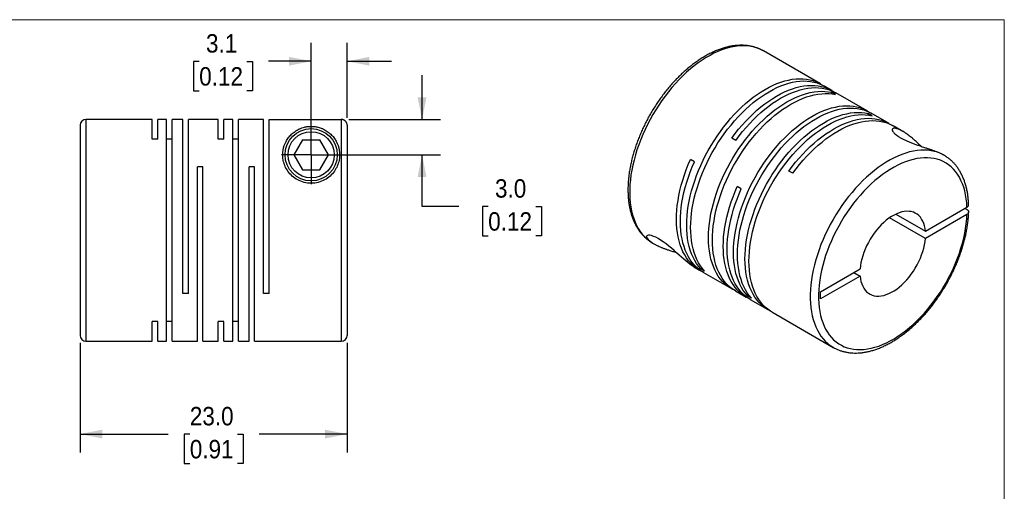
# Model space of a CAD drawing. Header units: millimetres. Extents: x 0 to 140, y 0 to 108.
# Tile 3 of 3: x 55 to 140, y 67 to 108. Entities that reach past the tile are written whole.
import ezdxf

# ---------------------------------------------------------------- set-up
doc = ezdxf.new("R2010")
doc.units = ezdxf.units.MM
doc.header["$LTSCALE"] = 0.5
doc.linetypes.add('SLD-Solid', pattern=[0])
doc.layers.add('SLD-0', color=7, linetype='SLD-Solid', lineweight=25)
doc.styles.add('SLDTEXTSTYLE0', font='GOTHIC.TTF', dxfattribs={"width": 0.913})
doc.dimstyles.new('SLDDIMSTYLE1', dxfattribs={"dimtxt": 1.5875, "dimasz": 1.905, "dimexe": 0, "dimexo": 0.0625, "dimgap": 0.396875, "dimtad": 0, "dimtih": 1, "dimtoh": 1, "dimdec": 1, "dimrnd": 1e-09, "dimzin": 12, "dimdsep": 46, "dimtxsty": 'SLDTEXTSTYLE0', "dimsah": 1, "dimcen": 0.09, "dimadec": 0, "dimazin": 3, "dimtfac": 1, "dimtdec": 1, "dimtmove": 0, "dimatfit": 0, "dimfxl": 0, "dimfrac": 2, "dimtolj": 1, "dimtzin": 12, "dimarcsym": 0})
doc.dimstyles.new('SLDDIMSTYLE2', dxfattribs={"dimtxt": 1.5875, "dimasz": 1.905, "dimexe": 0, "dimexo": 0.0625, "dimgap": 0.396875, "dimtad": 0, "dimtih": 1, "dimtoh": 1, "dimdec": 1, "dimrnd": 1e-09, "dimzin": 4, "dimdsep": 46, "dimtxsty": 'SLDTEXTSTYLE0', "dimsah": 1, "dimcen": 0.09, "dimadec": 0, "dimazin": 1, "dimtfac": 1, "dimtdec": 1, "dimtmove": 0, "dimatfit": 0, "dimfxl": 0, "dimfrac": 2, "dimtolj": 1, "dimtzin": 12, "dimarcsym": 0})
doc.dimstyles.new('SLDDIMSTYLE5', dxfattribs={"dimtxt": 1.5875, "dimasz": 1.905, "dimexe": 0, "dimexo": 0.0625, "dimgap": 0.396875, "dimtad": 0, "dimtih": 1, "dimtoh": 1, "dimdec": 1, "dimrnd": 1e-09, "dimzin": 4, "dimdsep": 46, "dimtxsty": 'SLDTEXTSTYLE0', "dimsah": 1, "dimcen": 0.09, "dimadec": 0, "dimazin": 1, "dimtfac": 1, "dimtdec": 1, "dimtofl": 0, "dimtmove": 0, "dimatfit": 3, "dimfxl": 0, "dimfrac": 2, "dimtolj": 1, "dimtzin": 12, "dimarcsym": 0})

# ---------------------------------------------------------------- blocks, each defined once
blk = doc.blocks.new('Block2')
at = {"color": 7, "linetype": 'SLD-Solid', "lineweight": 18}
for p, q in [((139.701, 107.951), (0.001, 107.951)), ((139.701, 0.001), (139.701, 107.951))]:
    blk.add_line(p, q, dxfattribs=at)
blk = doc.blocks.new('_D_6')
at = {"layer": 'SLD-0'}
for p, q in [((60.09, 80.133), (60.09, 70.681)), ((83.09, 80.133), (83.09, 70.681)), ((60.09, 72.268), (67.661, 72.268)), ((69.537, 72.256), (69.053, 72.256)), ((69.053, 72.256), (69.053, 69.736)), ((73.643, 72.256), (74.126, 72.256)), ((74.126, 72.256), (74.126, 69.736)), ((83.09, 72.268), (75.519, 72.268)), ((69.053, 69.736), (69.537, 69.736)), ((74.126, 69.736), (73.643, 69.736))]:
    blk.add_line(p, q, dxfattribs=at)
for points in [[(60.09, 72.268), (61.995, 71.887), (61.995, 72.649)], [(83.09, 72.268), (81.185, 72.649), (81.185, 71.887)]]:
    blk.add_solid(points, dxfattribs=at)
at = {"layer": 'SLD-0', "char_height": 1.5875, "attachment_point": 1, "style": 'SLDTEXTSTYLE0'}
for s, insert in [('23.0', (69.537, 74.606)), ('0.91', (69.537, 71.764))]:
    blk.add_mtext(s, dxfattribs=dict(at, insert=insert))
blk = doc.blocks.new('_D_7')
at = {"layer": 'SLD-0'}
for p, q in [((89.546, 99.361), (89.546, 103.171)), ((83.225, 99.361), (91.133, 99.361)), ((80.625, 96.318), (91.133, 96.318)), ((89.546, 91.877), (89.546, 96.318)), ((92.721, 91.877), (89.546, 91.877)), ((95.242, 91.865), (94.758, 91.865)), ((94.758, 91.865), (94.758, 89.345)), ((99.347, 91.865), (99.831, 91.865)), ((99.831, 91.865), (99.831, 89.345)), ((94.758, 89.345), (95.242, 89.345)), ((99.831, 89.345), (99.347, 89.345))]:
    blk.add_line(p, q, dxfattribs=at)
for points in [[(89.546, 99.361), (89.927, 101.266), (89.165, 101.266)], [(89.546, 96.318), (89.165, 94.413), (89.927, 94.413)]]:
    blk.add_solid(points, dxfattribs=at)
at = {"layer": 'SLD-0', "char_height": 1.5875, "attachment_point": 1, "style": 'SLDTEXTSTYLE0'}
for s, insert in [('3.0', (95.828, 94.216)), ('0.12', (95.242, 91.373))]:
    blk.add_mtext(s, dxfattribs=dict(at, insert=insert))
blk = doc.blocks.new('_D_8')
at = {"layer": 'SLD-0'}
for p, q in [((79.99, 96.953), (79.99, 105.958)), ((83.09, 99.495), (83.09, 105.958)), ((70.346, 104.358), (69.862, 104.358)), ((69.862, 104.358), (69.862, 101.838)), ((74.451, 104.358), (74.935, 104.358)), ((74.935, 104.358), (74.935, 101.838)), ((79.99, 104.37), (76.327, 104.37)), ((83.09, 104.37), (86.9, 104.37)), ((69.862, 101.838), (70.346, 101.838)), ((74.935, 101.838), (74.451, 101.838))]:
    blk.add_line(p, q, dxfattribs=at)
for points in [[(79.99, 104.37), (78.085, 104.751), (78.085, 103.989)], [(83.09, 104.37), (84.995, 103.989), (84.995, 104.751)]]:
    blk.add_solid(points, dxfattribs=at)
at = {"layer": 'SLD-0', "char_height": 1.5875, "attachment_point": 1, "style": 'SLDTEXTSTYLE0'}
for s, insert in [('3.1', (70.932, 106.708)), ('0.12', (70.346, 103.866))]:
    blk.add_mtext(s, dxfattribs=dict(at, insert=insert))
blk = doc.blocks.new('SW_CENTERMARKSYMBOL_3')
at = {"layer": 'SLD-0', "color": 0}
for q in [(0, 2.54), (-2.54, 0), (0, -2.54), (2.54, 0)]:
    blk.add_line((0, 0), q, dxfattribs=at)

msp = doc.modelspace()

# ---------------------------------------------------------------- linework, layer by layer
for p, q in [((123.87, 102.422), (118.956, 105.259)), ((124.86, 101.85), (124.209, 102.226)), ((125.162, 101.501), (124.823, 101.697)), ((124.823, 101.561), (124.823, 101.697)), ((127.9, 100.095), (125.199, 101.654)), ((66.29, 99.368), (60.59, 99.368)), ((60.59, 99.368), (60.59, 80.268)), ((66.29, 97.66), (66.29, 99.368)), ((67.54, 99.368), (66.77, 99.368)), ((66.77, 97.66), (66.77, 99.368)), ((67.54, 80.268), (67.54, 99.368)), ((68.94, 99.368), (68.02, 99.368)), ((68.02, 80.268), (68.02, 99.368)), ((68.94, 84.368), (68.94, 99.368)), ((71.99, 99.368), (69.42, 99.368)), ((69.42, 84.368), (69.42, 99.368)), ((71.99, 97.66), (71.99, 99.368)), ((73.24, 99.368), (72.47, 99.368)), ((72.47, 97.66), (72.47, 99.368)), ((73.24, 80.268), (73.24, 99.368)), ((75.89, 99.368), (73.72, 99.368)), ((73.72, 80.268), (73.72, 99.368)), ((75.89, 84.368), (75.89, 99.368)), ((76.37, 84.368), (76.37, 99.361)), ((76.37, 99.361), (82.59, 99.361)), ((82.59, 99.361), (82.59, 80.268)), ((128.309, 99.685), (127.97, 99.881)), ((127.97, 99.744), (127.97, 99.881)), ((129.774, 99.013), (128.24, 99.899)), ((60.09, 98.868), (60.09, 80.768)), ((83.09, 98.86), (83.09, 80.768)), ((130.952, 98.333), (130.114, 98.817)), ((66.77, 97.66), (66.29, 97.66)), ((68.02, 97.66), (67.54, 97.66)), ((72.47, 97.66), (71.99, 97.66)), ((73.72, 97.66), (73.24, 97.66)), ((79.239, 97.618), (78.489, 96.318)), ((79.239, 97.618), (80.74, 97.618)), ((81.491, 96.318), (80.74, 97.618)), ((116.571, 97.562), (116.232, 97.758)), ((78.489, 96.318), (79.239, 95.018)), ((80.74, 95.018), (81.491, 96.318)), ((113.006, 95.714), (112.666, 95.91)), ((134.512, 96.278), (134.396, 96.345)), ((134.512, 96.278), (134.492, 96.29)), ((70.67, 95.268), (70.19, 95.268)), ((70.19, 80.268), (70.19, 95.268)), ((70.67, 80.268), (70.67, 95.268)), ((75.12, 95.268), (74.64, 95.268)), ((74.64, 80.268), (74.64, 95.268)), ((75.12, 80.268), (75.12, 95.268)), ((79.239, 95.018), (80.74, 95.018)), ((121.485, 94.725), (121.146, 94.921)), ((117.036, 93.387), (116.697, 93.583)), ((132.907, 89.735), (136.485, 91.801)), ((136.485, 91.597), (136.308, 91.699)), ((132.907, 89.123), (129.825, 90.902)), ((130.356, 91.208), (132.907, 89.735)), ((136.485, 91.188), (132.907, 89.123)), ((109.397, 88.723), (109.406, 88.717)), ((109.406, 88.717), (109.523, 88.65)), ((112.968, 86.661), (113.437, 86.39)), ((113.55, 86.5), (113.668, 86.568)), ((113.889, 86.304), (113.55, 86.5)), ((113.776, 86.194), (116.195, 84.798)), ((123.868, 84.517), (127.275, 86.484)), ((127.275, 85.872), (123.868, 83.905)), ((126.744, 86.178), (127.275, 85.872)), ((69.42, 84.368), (68.94, 84.368)), ((76.37, 84.368), (75.89, 84.368)), ((116.534, 84.602), (117.467, 84.064)), ((117.581, 84.173), (117.699, 84.241)), ((117.92, 83.977), (117.581, 84.173)), ((123.868, 83.905), (123.868, 84.517)), ((117.807, 83.868), (119.341, 82.982)), ((119.681, 82.786), (124.963, 79.737)), ((66.77, 81.976), (66.29, 81.976)), ((66.29, 80.268), (66.29, 81.976)), ((66.77, 80.268), (66.77, 81.976)), ((68.02, 81.976), (67.54, 81.976)), ((72.47, 81.976), (71.99, 81.976)), ((71.99, 80.268), (71.99, 81.976)), ((72.47, 80.268), (72.47, 81.976)), ((73.72, 81.976), (73.24, 81.976)), ((60.59, 80.268), (66.29, 80.268)), ((66.77, 80.268), (67.54, 80.268)), ((68.02, 80.268), (70.19, 80.268)), ((70.67, 80.268), (71.99, 80.268)), ((72.47, 80.268), (73.24, 80.268)), ((73.72, 80.268), (74.64, 80.268)), ((75.12, 80.268), (82.59, 80.268)), ((124.963, 79.737), (124.982, 79.726))]:
    msp.add_line(p, q)
at = {"flags": 128}
for points in [[(118.956, 105.259), (118.939, 105.268), (118.691, 105.395), (118.432, 105.501), (118.162, 105.585), (117.882, 105.647), (117.593, 105.687), (117.295, 105.705), (116.988, 105.701), (116.675, 105.674), (116.356, 105.626), (116.031, 105.555), (115.701, 105.463), (115.367, 105.349), (115.03, 105.214), (114.691, 105.058), (114.351, 104.882), (114.011, 104.685), (113.67, 104.469), (113.332, 104.234), (112.995, 103.98), (112.661, 103.709), (112.331, 103.42), (112.006, 103.115), (111.687, 102.795), (111.373, 102.459), (111.067, 102.11), (110.769, 101.748), (110.48, 101.373), (110.2, 100.988), (109.93, 100.592), (109.67, 100.187), (109.423, 99.774), (109.187, 99.354), (108.964, 98.928), (108.755, 98.497), (108.559, 98.062), (108.377, 97.625), (108.211, 97.185), (108.059, 96.746), (107.923, 96.307), (107.803, 95.869), (107.699, 95.435), (107.612, 95.004), (107.542, 94.579), (107.488, 94.159), (107.451, 93.747), (107.432, 93.343), (107.429, 92.948), (107.444, 92.564), (107.476, 92.191), (107.525, 91.83), (107.591, 91.482), (107.673, 91.148), (107.773, 90.829), (107.888, 90.526), (108.02, 90.239), (108.167, 89.969), (108.33, 89.717), (108.507, 89.484), (108.699, 89.27), (108.905, 89.075), (109.124, 88.901), (109.356, 88.747), (109.397, 88.723)], [(113.55, 86.5), (113.362, 86.721), (113.189, 86.961), (113.031, 87.22), (112.888, 87.497), (112.761, 87.791), (112.651, 88.101), (112.557, 88.426), (112.48, 88.767), (112.42, 89.121), (112.377, 89.488), (112.351, 89.867), (112.342, 90.257), (112.351, 90.657), (112.377, 91.065), (112.421, 91.482), (112.481, 91.906), (112.559, 92.335), (112.653, 92.769), (112.764, 93.207), (112.891, 93.647), (113.034, 94.088), (113.192, 94.53), (113.366, 94.97), (113.554, 95.409), (113.757, 95.844), (113.973, 96.275), (114.202, 96.7), (114.444, 97.119), (114.698, 97.53), (114.963, 97.933), (115.239, 98.326), (115.524, 98.708), (115.819, 99.078), (116.122, 99.436), (116.433, 99.78), (116.751, 100.11), (117.074, 100.425), (117.403, 100.723), (117.736, 101.005), (118.073, 101.269), (118.412, 101.515), (118.753, 101.741), (119.095, 101.949), (119.437, 102.136), (119.778, 102.303), (120.118, 102.449), (120.454, 102.574), (120.787, 102.677), (121.116, 102.758), (121.44, 102.817), (121.758, 102.854), (122.068, 102.869), (122.372, 102.861), (122.666, 102.831), (122.952, 102.778), (123.228, 102.704), (123.493, 102.607), (123.747, 102.489), (123.989, 102.35), (124.037, 102.318)], [(113.889, 86.304), (113.701, 86.525), (113.528, 86.765), (113.37, 87.024), (113.227, 87.301), (113.101, 87.595), (112.99, 87.905), (112.896, 88.23), (112.819, 88.571), (112.759, 88.925), (112.716, 89.292), (112.69, 89.671), (112.682, 90.061), (112.691, 90.461), (112.717, 90.869), (112.76, 91.286), (112.821, 91.71), (112.898, 92.139), (112.992, 92.573), (113.103, 93.011), (113.23, 93.451), (113.373, 93.892), (113.532, 94.334), (113.705, 94.774), (113.893, 95.213), (114.096, 95.648), (114.312, 96.079), (114.542, 96.504), (114.783, 96.923), (115.037, 97.334), (115.302, 97.737), (115.578, 98.13), (115.864, 98.512), (116.159, 98.882), (116.462, 99.24), (116.773, 99.585), (117.09, 99.914), (117.414, 100.229), (117.743, 100.527), (118.076, 100.809), (118.413, 101.073), (118.752, 101.319), (119.093, 101.546), (119.435, 101.753), (119.777, 101.94), (120.118, 102.107), (120.457, 102.253), (120.794, 102.378), (121.127, 102.481), (121.456, 102.562), (121.779, 102.621), (122.097, 102.658), (122.408, 102.673), (122.711, 102.665), (123.006, 102.635), (123.291, 102.583), (123.567, 102.508), (123.832, 102.412), (124.086, 102.293), (124.209, 102.226)], [(116.367, 84.706), (116.315, 84.732), (116.074, 84.872), (115.844, 85.033), (115.628, 85.214), (115.426, 85.416), (115.238, 85.637), (115.064, 85.877), (114.906, 86.136), (114.763, 86.412), (114.636, 86.706), (114.526, 87.016), (114.432, 87.341), (114.354, 87.681), (114.294, 88.035), (114.251, 88.402), (114.225, 88.781), (114.216, 89.171), (114.225, 89.571), (114.251, 89.979), (114.294, 90.396), (114.354, 90.82), (114.432, 91.249), (114.526, 91.683), (114.636, 92.121), (114.763, 92.561), (114.906, 93.002), (115.064, 93.444), (115.238, 93.884), (115.426, 94.323), (115.628, 94.758), (115.844, 95.189), (116.074, 95.614), (116.315, 96.033), (116.569, 96.444), (116.834, 96.847), (117.11, 97.24), (117.395, 97.622), (117.69, 97.993), (117.993, 98.351), (118.304, 98.695), (118.621, 99.025), (118.945, 99.34), (119.274, 99.639), (119.607, 99.92), (119.943, 100.185), (120.283, 100.43), (120.624, 100.658), (120.966, 100.865), (121.308, 101.053), (121.649, 101.22), (121.988, 101.366), (122.325, 101.491), (122.658, 101.594), (122.987, 101.676), (123.31, 101.735), (123.628, 101.772), (123.939, 101.787), (124.242, 101.779), (124.537, 101.75), (124.823, 101.697)], [(116.232, 97.758), (116.517, 98.14), (116.812, 98.511), (117.115, 98.868), (117.426, 99.212), (117.744, 99.542), (118.068, 99.856), (118.397, 100.155), (118.73, 100.436), (119.066, 100.7), (119.406, 100.946), (119.747, 101.172), (120.089, 101.379), (120.431, 101.567), (120.772, 101.733), (121.111, 101.879), (121.448, 102.004), (121.781, 102.106), (122.11, 102.187), (122.433, 102.246), (122.751, 102.283), (123.061, 102.297), (123.365, 102.289), (123.659, 102.259), (123.945, 102.206), (124.22, 102.132), (124.485, 102.035), (124.739, 101.916), (124.981, 101.777), (125.027, 101.747)], [(116.571, 97.562), (116.857, 97.944), (117.152, 98.315), (117.455, 98.672), (117.766, 99.016), (118.083, 99.346), (118.407, 99.661), (118.736, 99.959), (119.069, 100.24), (119.406, 100.504), (119.745, 100.75), (120.086, 100.976), (120.428, 101.183), (120.77, 101.371), (121.111, 101.537), (121.45, 101.683), (121.787, 101.808), (122.12, 101.91), (122.449, 101.991), (122.773, 102.05), (123.09, 102.087), (123.401, 102.101), (123.704, 102.093), (123.999, 102.063), (124.284, 102.01), (124.56, 101.936), (124.825, 101.839), (125.079, 101.721), (125.199, 101.654)], [(116.534, 84.602), (116.413, 84.676), (116.184, 84.837), (115.968, 85.018), (115.765, 85.22), (115.577, 85.441), (115.404, 85.681), (115.245, 85.94), (115.103, 86.216), (114.976, 86.51), (114.865, 86.82), (114.771, 87.145), (114.694, 87.485), (114.634, 87.839), (114.59, 88.206), (114.564, 88.585), (114.556, 88.975), (114.564, 89.375), (114.59, 89.784), (114.634, 90.2), (114.694, 90.624), (114.771, 91.053), (114.865, 91.487), (114.976, 91.925), (115.103, 92.365), (115.245, 92.806), (115.404, 93.248), (115.577, 93.688), (115.765, 94.127), (115.968, 94.562), (116.184, 94.993), (116.413, 95.418), (116.655, 95.837), (116.908, 96.248), (117.174, 96.651), (117.449, 97.044), (117.735, 97.426), (118.029, 97.797), (118.332, 98.155), (118.643, 98.499), (118.961, 98.829), (119.284, 99.144), (119.613, 99.443), (119.946, 99.724), (120.283, 99.989), (120.622, 100.235), (120.963, 100.462), (121.305, 100.669), (121.647, 100.857), (121.988, 101.024), (122.327, 101.17), (122.664, 101.295), (122.997, 101.398), (123.326, 101.48), (123.65, 101.539), (123.968, 101.576), (124.278, 101.591), (124.582, 101.583), (124.877, 101.554), (125.162, 101.501)], [(117.581, 84.173), (117.393, 84.394), (117.219, 84.635), (117.061, 84.894), (116.919, 85.17), (116.792, 85.464), (116.681, 85.774), (116.588, 86.1), (116.51, 86.44), (116.45, 86.794), (116.407, 87.161), (116.381, 87.54), (116.373, 87.93), (116.382, 88.33), (116.408, 88.739), (116.451, 89.155), (116.512, 89.579), (116.589, 90.009), (116.684, 90.443), (116.794, 90.88), (116.921, 91.32), (117.064, 91.762), (117.223, 92.203), (117.396, 92.644), (117.585, 93.082), (117.787, 93.517), (118.003, 93.948), (118.233, 94.373), (118.475, 94.792), (118.728, 95.204), (118.994, 95.606), (119.269, 95.999), (119.555, 96.381), (119.85, 96.752), (120.153, 97.109), (120.464, 97.454), (120.781, 97.784), (121.105, 98.098), (121.434, 98.397), (121.767, 98.678), (122.104, 98.942), (122.443, 99.188), (122.784, 99.415), (123.126, 99.622), (123.468, 99.809), (123.809, 99.976), (124.148, 100.122), (124.485, 100.247), (124.818, 100.35), (125.147, 100.431), (125.47, 100.491), (125.788, 100.527), (126.099, 100.542), (126.402, 100.534), (126.697, 100.504), (126.982, 100.452), (127.258, 100.377), (127.523, 100.281), (127.777, 100.163), (128.019, 100.023), (128.067, 99.992)], [(117.92, 83.977), (117.732, 84.198), (117.559, 84.439), (117.401, 84.698), (117.258, 84.974), (117.131, 85.268), (117.021, 85.578), (116.927, 85.904), (116.85, 86.244), (116.79, 86.598), (116.747, 86.965), (116.721, 87.344), (116.712, 87.734), (116.721, 88.134), (116.747, 88.543), (116.791, 88.96), (116.851, 89.383), (116.929, 89.813), (117.023, 90.247), (117.134, 90.684), (117.261, 91.124), (117.404, 91.566), (117.562, 92.007), (117.736, 92.448), (117.924, 92.886), (118.126, 93.321), (118.343, 93.752), (118.572, 94.177), (118.814, 94.596), (119.068, 95.008), (119.333, 95.41), (119.609, 95.803), (119.894, 96.185), (120.189, 96.556), (120.492, 96.913), (120.803, 97.258), (121.121, 97.588), (121.444, 97.902), (121.773, 98.201), (122.106, 98.482), (122.443, 98.746), (122.782, 98.992), (123.123, 99.219), (123.465, 99.426), (123.807, 99.614), (124.148, 99.78), (124.487, 99.926), (124.824, 100.051), (125.157, 100.154), (125.486, 100.235), (125.81, 100.295), (126.127, 100.331), (126.438, 100.346), (126.741, 100.338), (127.036, 100.308), (127.322, 100.256), (127.598, 100.181), (127.863, 100.085), (128.117, 99.967), (128.24, 99.899)], [(119.514, 82.889), (119.462, 82.916), (119.22, 83.055), (118.991, 83.216), (118.775, 83.398), (118.573, 83.599), (118.384, 83.82), (118.211, 84.061), (118.053, 84.319), (117.91, 84.596), (117.783, 84.889), (117.672, 85.199), (117.578, 85.525), (117.501, 85.865), (117.441, 86.219), (117.398, 86.586), (117.372, 86.964), (117.363, 87.354), (117.372, 87.754), (117.398, 88.163), (117.441, 88.58), (117.501, 89.003), (117.578, 89.433), (117.672, 89.867), (117.783, 90.304), (117.91, 90.744), (118.053, 91.186), (118.211, 91.627), (118.384, 92.068), (118.573, 92.506), (118.775, 92.941), (118.991, 93.372), (119.22, 93.798), (119.462, 94.217), (119.716, 94.628), (119.981, 95.031), (120.256, 95.424), (120.542, 95.806), (120.837, 96.176), (121.14, 96.534), (121.45, 96.879), (121.768, 97.209), (122.092, 97.523), (122.42, 97.822), (122.753, 98.104), (123.09, 98.368), (123.429, 98.614), (123.77, 98.841), (124.112, 99.049), (124.454, 99.236), (124.795, 99.403), (125.135, 99.55), (125.471, 99.674), (125.805, 99.778), (126.133, 99.859), (126.457, 99.919), (126.775, 99.956), (127.086, 99.97), (127.389, 99.963), (127.684, 99.933), (127.97, 99.881)], [(119.681, 82.786), (119.56, 82.859), (119.33, 83.02), (119.114, 83.202), (118.912, 83.403), (118.724, 83.624), (118.55, 83.865), (118.392, 84.123), (118.249, 84.4), (118.122, 84.693), (118.012, 85.003), (117.918, 85.329), (117.84, 85.669), (117.78, 86.023), (117.737, 86.39), (117.711, 86.769), (117.702, 87.158), (117.711, 87.558), (117.737, 87.967), (117.78, 88.384), (117.84, 88.807), (117.918, 89.237), (118.012, 89.671), (118.122, 90.108), (118.249, 90.548), (118.392, 90.99), (118.55, 91.431), (118.724, 91.872), (118.912, 92.31), (119.114, 92.745), (119.33, 93.176), (119.56, 93.602), (119.801, 94.021), (120.055, 94.432), (120.32, 94.835), (120.596, 95.228), (120.881, 95.61), (121.176, 95.98), (121.479, 96.338), (121.79, 96.683), (122.107, 97.013), (122.431, 97.328), (122.76, 97.626), (123.093, 97.908), (123.43, 98.172), (123.769, 98.418), (124.11, 98.645), (124.452, 98.853), (124.794, 99.04), (125.135, 99.207), (125.474, 99.354), (125.811, 99.478), (126.144, 99.582), (126.473, 99.663), (126.797, 99.723), (127.114, 99.76), (127.425, 99.775), (127.728, 99.767), (128.023, 99.737), (128.309, 99.685)], [(121.146, 94.921), (121.432, 95.303), (121.727, 95.674), (122.03, 96.031), (122.341, 96.375), (122.658, 96.705), (122.982, 97.019), (123.311, 97.318), (123.644, 97.599), (123.981, 97.863), (124.32, 98.109), (124.661, 98.335), (125.003, 98.542), (125.345, 98.73), (125.686, 98.896), (126.025, 99.042), (126.362, 99.166), (126.695, 99.269), (127.024, 99.35), (127.348, 99.409), (127.665, 99.446), (127.976, 99.46), (128.279, 99.452), (128.574, 99.422), (128.859, 99.369), (129.135, 99.295), (129.4, 99.198), (129.653, 99.079), (129.895, 98.94), (129.941, 98.91)], [(121.485, 94.725), (121.773, 95.109), (122.069, 95.482), (122.374, 95.841), (122.687, 96.187), (123.006, 96.518), (123.332, 96.833), (123.663, 97.133), (123.998, 97.415), (124.337, 97.679), (124.678, 97.925), (125.021, 98.152), (125.365, 98.359), (125.708, 98.546), (126.051, 98.712), (126.392, 98.857), (126.73, 98.98), (127.065, 99.082), (127.395, 99.161), (127.719, 99.218), (128.038, 99.253), (128.35, 99.265), (128.653, 99.254), (128.949, 99.221), (129.234, 99.165), (129.51, 99.087), (129.775, 98.987), (130.029, 98.865), (130.114, 98.817)], [(134.492, 96.29), (134.462, 96.307), (134.212, 96.431), (133.952, 96.533), (133.68, 96.614), (133.399, 96.673), (133.108, 96.71), (132.809, 96.725), (132.502, 96.718), (132.187, 96.688), (131.867, 96.637), (131.541, 96.563), (131.211, 96.468), (130.877, 96.351), (130.54, 96.213), (130.2, 96.054), (129.86, 95.875), (129.52, 95.676), (129.18, 95.457), (128.841, 95.219), (128.505, 94.963), (128.171, 94.689), (127.842, 94.398), (127.518, 94.091), (127.199, 93.768), (126.887, 93.431), (126.582, 93.08), (126.285, 92.716), (125.996, 92.34), (125.718, 91.953), (125.449, 91.556), (125.192, 91.15), (124.946, 90.736), (124.712, 90.315), (124.491, 89.888), (124.283, 89.456), (124.089, 89.021), (123.91, 88.583), (123.745, 88.144), (123.596, 87.704), (123.462, 87.265), (123.344, 86.828), (123.243, 86.394), (123.158, 85.964), (123.089, 85.539), (123.038, 85.121), (123.004, 84.71), (122.987, 84.307), (122.987, 83.914), (123.004, 83.531), (123.038, 83.159), (123.089, 82.8), (123.158, 82.454), (123.243, 82.122), (123.344, 81.805), (123.462, 81.504), (123.596, 81.22), (123.745, 80.953), (123.91, 80.703), (124.089, 80.473), (124.283, 80.261), (124.491, 80.069), (124.712, 79.898), (124.946, 79.747), (124.963, 79.737)], [(113.61, 86.298), (113.597, 86.304), (113.352, 86.441), (113.12, 86.599), (112.901, 86.779), (112.695, 86.979), (112.504, 87.198), (112.328, 87.437), (112.167, 87.695), (112.021, 87.971), (111.892, 88.264), (111.779, 88.574), (111.683, 88.9), (111.603, 89.24), (111.541, 89.595), (111.496, 89.962), (111.469, 90.342), (111.459, 90.733), (111.466, 91.135), (111.491, 91.545), (111.533, 91.964), (111.593, 92.389), (111.67, 92.821), (111.764, 93.257), (111.874, 93.697), (112.001, 94.139), (112.144, 94.582), (112.303, 95.026), (112.477, 95.469), (112.666, 95.91)], [(136.485, 91.801), (136.462, 92.172), (136.422, 92.531), (136.365, 92.877), (136.291, 93.21), (136.201, 93.528), (136.093, 93.831), (135.97, 94.117), (135.83, 94.386), (135.675, 94.637), (135.504, 94.869), (135.319, 95.083), (135.12, 95.276), (134.907, 95.45), (134.681, 95.602), (134.443, 95.734), (134.192, 95.843), (133.931, 95.931), (133.659, 95.998), (133.378, 96.041), (133.087, 96.063), (132.789, 96.062), (132.483, 96.038), (132.17, 95.992), (131.852, 95.924), (131.53, 95.834), (131.203, 95.723), (130.873, 95.589), (130.541, 95.435), (130.208, 95.26), (129.875, 95.064), (129.542, 94.849), (129.211, 94.615), (128.882, 94.362), (128.556, 94.092), (128.235, 93.804), (127.918, 93.5), (127.608, 93.181), (127.304, 92.847), (127.008, 92.499), (126.72, 92.139), (126.441, 91.767), (126.172, 91.384), (125.914, 90.991), (125.667, 90.59), (125.433, 90.181), (125.21, 89.766), (125.001, 89.345), (124.806, 88.92), (124.626, 88.492), (124.46, 88.063), (124.309, 87.632), (124.174, 87.202), (124.055, 86.774), (123.952, 86.349), (123.867, 85.927), (123.798, 85.51), (123.746, 85.1), (123.711, 84.697), (123.694, 84.303), (123.694, 83.918), (123.711, 83.543), (123.746, 83.181), (123.798, 82.83), (123.867, 82.493), (123.952, 82.171), (124.055, 81.864), (124.174, 81.573), (124.309, 81.299), (124.46, 81.042), (124.626, 80.804), (124.806, 80.585), (125.001, 80.386), (125.21, 80.206), (125.433, 80.047), (125.667, 79.91), (125.914, 79.793), (126.172, 79.699), (126.441, 79.626), (126.72, 79.576), (127.008, 79.548), (127.304, 79.542), (127.608, 79.559), (127.918, 79.598), (128.235, 79.66), (128.556, 79.743), (128.882, 79.849), (129.211, 79.976), (129.542, 80.124), (129.875, 80.293), (130.208, 80.483), (130.541, 80.692), (130.873, 80.921), (131.203, 81.168), (131.53, 81.433), (131.852, 81.716), (132.17, 82.015), (132.483, 82.33), (132.789, 82.66), (133.087, 83.003), (133.378, 83.36), (133.659, 83.729), (133.931, 84.109), (134.192, 84.499), (134.443, 84.897), (134.681, 85.304), (134.907, 85.718), (135.12, 86.137), (135.319, 86.561), (135.504, 86.988), (135.675, 87.417), (135.83, 87.847), (135.97, 88.277), (136.093, 88.706), (136.201, 89.133), (136.291, 89.556), (136.365, 89.974), (136.422, 90.386), (136.462, 90.791), (136.485, 91.188)], [(113.776, 86.194), (113.658, 86.266), (113.428, 86.427), (113.212, 86.608), (113.01, 86.81), (112.821, 87.031), (112.648, 87.271), (112.489, 87.529), (112.346, 87.805), (112.219, 88.099), (112.109, 88.409), (112.014, 88.734), (111.937, 89.074), (111.876, 89.428), (111.833, 89.794), (111.807, 90.173), (111.798, 90.563), (111.806, 90.963), (111.832, 91.371), (111.875, 91.788), (111.935, 92.211), (112.013, 92.641), (112.106, 93.075), (112.217, 93.512), (112.344, 93.952), (112.486, 94.394), (112.644, 94.835), (112.818, 95.276), (113.006, 95.714)], [(117.64, 83.971), (117.591, 83.996), (117.349, 84.136), (117.119, 84.296), (116.903, 84.477), (116.701, 84.679), (116.512, 84.9), (116.339, 85.14), (116.18, 85.398), (116.037, 85.675), (115.91, 85.968), (115.8, 86.278), (115.705, 86.603), (115.628, 86.943), (115.567, 87.297), (115.524, 87.664), (115.498, 88.042), (115.489, 88.432), (115.498, 88.832), (115.523, 89.24), (115.566, 89.657), (115.627, 90.081), (115.704, 90.51), (115.798, 90.944), (115.908, 91.382), (116.035, 91.822), (116.177, 92.263), (116.335, 92.704), (116.509, 93.145), (116.697, 93.583)], [(117.807, 83.868), (117.688, 83.94), (117.459, 84.1), (117.243, 84.281), (117.04, 84.483), (116.852, 84.704), (116.678, 84.944), (116.52, 85.202), (116.377, 85.479), (116.25, 85.772), (116.139, 86.082), (116.045, 86.407), (115.967, 86.747), (115.907, 87.101), (115.863, 87.468), (115.837, 87.846), (115.829, 88.236), (115.837, 88.636), (115.863, 89.045), (115.906, 89.461), (115.966, 89.885), (116.043, 90.314), (116.137, 90.748), (116.247, 91.186), (116.374, 91.626), (116.517, 92.067), (116.675, 92.508), (116.848, 92.949), (117.036, 93.387)], [(132.907, 89.735), (132.877, 89.976), (132.829, 90.203), (132.764, 90.415), (132.681, 90.61), (132.582, 90.788), (132.468, 90.946), (132.338, 91.084), (132.194, 91.202), (132.036, 91.297), (131.866, 91.371), (131.685, 91.422), (131.494, 91.449), (131.293, 91.454), (131.085, 91.435), (130.871, 91.393), (130.652, 91.328), (130.429, 91.241), (130.204, 91.132), (129.978, 91.002), (129.753, 90.851), (129.53, 90.681), (129.311, 90.493), (129.096, 90.287), (128.888, 90.066), (128.688, 89.83), (128.497, 89.581), (128.315, 89.321), (128.146, 89.051), (127.988, 88.774), (127.844, 88.49), (127.714, 88.202), (127.599, 87.911), (127.5, 87.62), (127.418, 87.329), (127.353, 87.042), (127.305, 86.76), (127.275, 86.484)], [(112.968, 86.662), (112.87, 86.721), (112.763, 86.791), (112.602, 86.907), (112.436, 87.036), (112.265, 87.177), (112.09, 87.327), (111.891, 87.503), (111.685, 87.688), (111.472, 87.878), (111.255, 88.071), (111.026, 88.268), (110.794, 88.461), (110.559, 88.645), (110.325, 88.818), (110.096, 88.972), (109.878, 89.104), (109.672, 89.213), (109.483, 89.296), (109.314, 89.354), (109.17, 89.385), (109.054, 89.391), (108.967, 89.374), (108.913, 89.339), (108.888, 89.285), (108.889, 89.241), (108.903, 89.191), (108.932, 89.136), (109.019, 89.024), (109.155, 88.899), (109.34, 88.763), (109.34, 88.763)], [(127.275, 85.872), (127.305, 85.631), (127.353, 85.403), (127.418, 85.192), (127.5, 84.996), (127.599, 84.819), (127.714, 84.661), (127.844, 84.522), (127.988, 84.405), (128.146, 84.309), (128.315, 84.236), (128.497, 84.185), (128.688, 84.157), (128.888, 84.153), (129.096, 84.172), (129.311, 84.214), (129.53, 84.278), (129.753, 84.365), (129.978, 84.475), (130.204, 84.605), (130.429, 84.756), (130.652, 84.926), (130.871, 85.114), (131.085, 85.32), (131.293, 85.541), (131.494, 85.777), (131.685, 86.026), (131.866, 86.286), (132.036, 86.555), (132.194, 86.833), (132.338, 87.117), (132.468, 87.405), (132.582, 87.696), (132.681, 87.987), (132.764, 88.277), (132.829, 88.565), (132.877, 88.847), (132.907, 89.123)]]:
    msp.add_lwpolyline(points, dxfattribs=at)
for radius in [2.25, 1.99]:
    msp.add_circle((79.99, 96.318), radius)
for centre, start, end in [((60.59, 98.868), 90, 180), ((60.59, 80.768), 180, 270), ((82.59, 80.768), 270, 0)]:
    msp.add_arc(centre, 0.5, start, end)
for points, knots in [([(118.958, 105.257), (118.881, 105.299), (118.723, 105.387), (118.471, 105.495), (118.207, 105.586), (117.933, 105.658), (117.651, 105.71), (117.361, 105.741), (117.063, 105.753), (116.758, 105.744), (116.447, 105.715), (116.131, 105.665), (115.81, 105.595), (115.486, 105.504), (115.158, 105.393), (114.828, 105.263), (114.497, 105.113), (114.166, 104.945), (113.835, 104.757), (113.505, 104.552), (113.177, 104.33), (112.852, 104.091), (112.53, 103.835), (112.212, 103.564), (111.899, 103.278), (111.592, 102.978), (111.29, 102.664), (110.995, 102.338), (110.707, 101.999), (110.428, 101.65), (110.157, 101.29), (109.894, 100.92), (109.642, 100.541), (109.4, 100.154), (109.169, 99.761), (108.949, 99.361), (108.74, 98.955), (108.544, 98.545), (108.361, 98.132), (108.191, 97.716), (108.034, 97.298), (107.891, 96.88), (107.762, 96.461), (107.648, 96.044), (107.549, 95.629), (107.465, 95.216), (107.396, 94.807), (107.343, 94.403), (107.306, 94.004), (107.284, 93.611), (107.279, 93.226), (107.29, 92.849), (107.317, 92.481), (107.361, 92.123), (107.421, 91.776), (107.497, 91.44), (107.589, 91.118), (107.698, 90.808), (107.822, 90.514), (107.961, 90.234), (108.116, 89.971), (108.285, 89.724), (108.467, 89.495), (108.663, 89.284), (108.871, 89.091), (109.092, 88.918), (109.268, 88.796), (109.373, 88.738), (109.397, 88.725)], [0, 0, 0, 0, 0.014002, 0.028723, 0.043459, 0.058234, 0.07307, 0.087981, 0.102978, 0.118064, 0.133238, 0.148492, 0.163817, 0.179201, 0.194631, 0.210096, 0.225585, 0.241088, 0.256598, 0.272109, 0.287616, 0.303116, 0.318609, 0.334093, 0.349567, 0.365032, 0.380489, 0.395937, 0.411379, 0.426814, 0.442243, 0.457669, 0.473091, 0.488511, 0.50393, 0.519349, 0.534769, 0.550191, 0.565616, 0.581045, 0.59648, 0.611921, 0.62737, 0.642827, 0.658294, 0.673771, 0.689259, 0.704758, 0.720269, 0.735791, 0.751322, 0.766861, 0.782405, 0.797947, 0.813481, 0.828999, 0.844489, 0.859941, 0.87534, 0.890673, 0.905929, 0.921096, 0.93617, 0.951151, 0.966045, 0.980864, 0.995628, 1, 1, 1, 1]), ([(83.09, 98.86), (83.089, 98.884), (83.087, 98.932), (83.071, 99), (83.048, 99.065), (83.017, 99.123), (82.98, 99.176), (82.938, 99.222), (82.891, 99.261), (82.843, 99.294), (82.792, 99.319), (82.741, 99.339), (82.69, 99.352), (82.639, 99.359), (82.606, 99.36), (82.59, 99.361)], [0, 0, 0, 0, 0.0916056, 0.1807638, 0.2674746, 0.3517377, 0.4335532, 0.5129211, 0.5898417, 0.6643153, 0.7363423, 0.8059235, 0.8730595, 0.9377513, 1, 1, 1, 1]), ([(79.99, 93.868), (80.193, 93.868), (80.599, 93.919), (81.161, 94.139), (81.64, 94.477), (82.008, 94.894), (82.263, 95.358), (82.454, 95.987), (82.451, 96.743), (82.225, 97.379), (81.946, 97.81), (81.689, 98.097), (81.387, 98.344), (81.079, 98.522), (80.796, 98.636), (80.551, 98.708), (80.285, 98.756), (79.986, 98.774), (79.687, 98.755), (79.422, 98.706), (79.179, 98.634), (78.896, 98.519), (78.591, 98.343), (78.287, 98.094), (78.031, 97.806), (77.753, 97.373), (77.527, 96.738), (77.526, 95.981), (77.719, 95.353), (77.975, 94.891), (78.342, 94.476), (78.82, 94.139), (79.381, 93.919), (79.786, 93.868), (79.99, 93.868)], [0, 0, 0, 0, 0.03143, 0.0626279, 0.0938151, 0.125377, 0.1558577, 0.1880198, 0.250375, 0.3126981, 0.3438249, 0.3748475, 0.4061014, 0.4373974, 0.4543756, 0.4688431, 0.4854226, 0.5002242, 0.5149926, 0.5315759, 0.5460123, 0.5629501, 0.5942751, 0.6253869, 0.656629, 0.6878354, 0.7500436, 0.8123338, 0.8444579, 0.8749148, 0.9063256, 0.9373734, 0.9685694, 1, 1, 1, 1]), ([(132.532, 97.052), (132.514, 97.07), (132.461, 97.123), (132.364, 97.217), (132.237, 97.337), (132.104, 97.459), (131.982, 97.569), (131.878, 97.659), (131.759, 97.759), (131.623, 97.87), (131.468, 97.989), (131.324, 98.094), (131.191, 98.186), (131.045, 98.279), (130.888, 98.371), (130.725, 98.455), (130.579, 98.519), (130.428, 98.572), (130.281, 98.604), (130.155, 98.603), (130.078, 98.569), (130.044, 98.514), (130.044, 98.445), (130.077, 98.36), (130.144, 98.261), (130.247, 98.151), (130.385, 98.032), (130.554, 97.909), (130.693, 97.826), (130.763, 97.784)], [0, 0, 0, 0, 0.012016, 0.034184, 0.06317, 0.094744, 0.121189, 0.144168, 0.163679, 0.200729, 0.235914, 0.26924, 0.300711, 0.330336, 0.374773, 0.417408, 0.458282, 0.497441, 0.555276, 0.611015, 0.664897, 0.707151, 0.749019, 0.790649, 0.832191, 0.873977, 0.915776, 0.957735, 1, 1, 1, 1]), ([(130.763, 97.784), (130.837, 97.742), (130.987, 97.66), (131.239, 97.539), (131.506, 97.423), (131.785, 97.313), (132.07, 97.209), (132.324, 97.121), (132.544, 97.048), (132.731, 96.987), (132.939, 96.919), (133.166, 96.844), (133.408, 96.763), (133.638, 96.682), (133.832, 96.609), (133.995, 96.542), (134.131, 96.482), (134.259, 96.42), (134.348, 96.374), (134.389, 96.348), (134.396, 96.345)], [0, 0, 0, 0, 0.065913, 0.13135, 0.19654, 0.261715, 0.326789, 0.392011, 0.435706, 0.47964, 0.523882, 0.586716, 0.651137, 0.717309, 0.785383, 0.834064, 0.884459, 0.936605, 0.990536, 1, 1, 1, 1]), ([(136.63, 92.01), (136.626, 92.105), (136.618, 92.324), (136.585, 92.658), (136.536, 93.012), (136.469, 93.354), (136.386, 93.685), (136.288, 94.002), (136.173, 94.306), (136.043, 94.595), (135.897, 94.868), (135.737, 95.125), (135.563, 95.364), (135.375, 95.586), (135.174, 95.79), (134.961, 95.976), (134.735, 96.14), (134.578, 96.245), (134.492, 96.289), (134.49, 96.29)], [0, 0, 0, 0, 0.048703, 0.11329, 0.17786, 0.242383, 0.306821, 0.371127, 0.43525, 0.499132, 0.562721, 0.625966, 0.688835, 0.751313, 0.813411, 0.875165, 0.936639, 0.997916, 1, 1, 1, 1]), ([(136.485, 91.801), (136.51, 91.817), (136.56, 91.85), (136.606, 91.909), (136.63, 91.963), (136.629, 91.997), (136.629, 92.01)], [0, 0, 0, 0, 0.288525, 0.5644508, 0.827772, 1, 1, 1, 1]), ([(124.985, 79.727), (125.04, 79.695), (125.176, 79.618), (125.404, 79.518), (125.667, 79.423), (125.94, 79.348), (126.22, 79.293), (126.509, 79.258), (126.806, 79.243), (127.109, 79.248), (127.419, 79.274), (127.735, 79.321), (128.055, 79.388), (128.379, 79.475), (128.706, 79.582), (129.035, 79.709), (129.366, 79.856), (129.698, 80.022), (130.029, 80.206), (130.359, 80.408), (130.687, 80.628), (131.013, 80.864), (131.335, 81.117), (131.654, 81.385), (131.968, 81.669), (132.276, 81.967), (132.579, 82.278), (132.875, 82.603), (133.164, 82.939), (133.445, 83.287), (133.718, 83.646), (133.981, 84.014), (134.235, 84.391), (134.479, 84.777), (134.712, 85.169), (134.934, 85.568), (135.144, 85.973), (135.342, 86.382), (135.528, 86.795), (135.7, 87.21), (135.859, 87.628), (136.005, 88.046), (136.136, 88.465), (136.252, 88.882), (136.354, 89.298), (136.44, 89.711), (136.512, 90.121), (136.568, 90.526), (136.606, 90.926), (136.627, 91.212), (136.63, 91.363), (136.63, 91.386)], [0, 0, 0, 0, 0.013802, 0.033843, 0.053899, 0.074005, 0.094187, 0.11447, 0.134868, 0.155386, 0.176025, 0.196775, 0.217625, 0.238557, 0.259556, 0.280603, 0.301686, 0.32279, 0.343905, 0.365023, 0.386136, 0.407241, 0.428335, 0.449417, 0.470487, 0.491544, 0.512589, 0.533623, 0.554647, 0.575662, 0.59667, 0.617672, 0.638669, 0.659662, 0.680655, 0.701647, 0.72264, 0.743636, 0.764635, 0.78564, 0.806653, 0.827673, 0.848704, 0.869746, 0.890801, 0.91187, 0.932954, 0.954053, 0.975167, 0.996297, 1, 1, 1, 1]), ([(136.485, 91.597), (136.501, 91.586), (136.534, 91.566), (136.574, 91.529), (136.606, 91.486), (136.627, 91.44), (136.634, 91.389), (136.625, 91.337), (136.598, 91.284), (136.553, 91.232), (136.508, 91.203), (136.485, 91.188)], [0, 0, 0, 0, 0.090721, 0.186537, 0.287451, 0.393462, 0.504573, 0.620783, 0.742091, 0.868497, 1, 1, 1, 1]), ([(109.34, 88.763), (109.376, 88.739), (109.451, 88.691), (109.578, 88.618), (109.721, 88.542), (109.88, 88.464), (110.025, 88.398), (110.153, 88.344), (110.259, 88.301), (110.373, 88.257), (110.483, 88.216), (110.593, 88.177), (110.703, 88.139), (110.831, 88.097), (110.982, 88.049), (111.141, 88.001), (111.292, 87.958), (111.383, 87.933), (111.423, 87.922)], [0, 0, 0, 0, 0.075032, 0.153442, 0.235263, 0.320526, 0.409256, 0.457087, 0.507291, 0.559871, 0.614829, 0.656427, 0.704322, 0.758513, 0.818999, 0.893708, 0.952558, 1, 1, 1, 1])]:
    msp.add_open_spline(points, degree=3, knots=knots)

# ---------------------------------------------------------------- block references
at = {"color": 7, "linetype": 'Continuous'}
msp.add_blockref('Block2', (0, 0), dxfattribs=at)
at = {"layer": 'SLD-0'}
msp.add_blockref('SW_CENTERMARKSYMBOL_3', (79.99, 96.318), dxfattribs=at)

# ---------------------------------------------------------------- dimensions: what is measured, and where the dimension line sits
for base, p1, p2, dimstyle, picture, middle in [((79.99, 104.37), (83.09, 98.86), (79.99, 96.318), 'SLDDIMSTYLE1', '_D_8', (72.398, 104.37)), ((60.09, 72.268), (83.09, 80.768), (60.09, 80.768), 'SLDDIMSTYLE5', '_D_6', (71.59, 72.268))]:
    dim = msp.add_linear_dim(base=base, p1=p1, p2=p2, dimstyle=dimstyle, dxfattribs=at)
    dim.commit()
    dim.dimension.update_dxf_attribs({"geometry": picture, "text_midpoint": middle, "dimtype": 160})
dim = msp.add_linear_dim(base=(89.546, 96.318), p1=(82.59, 99.361), p2=(79.99, 96.318), angle=90, dimstyle='SLDDIMSTYLE2', dxfattribs=at)
dim.commit()
dim.dimension.update_dxf_attribs({"geometry": '_D_7', "text_midpoint": (89.546, 91.877), "dimtype": 160})

doc.saveas('drawing.dxf')
